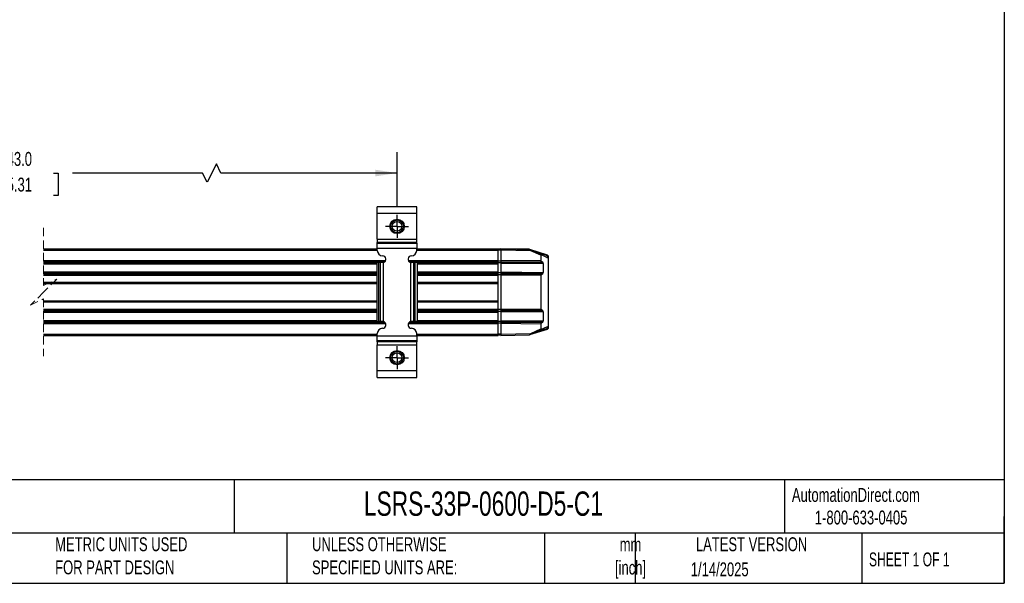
# Model space of a CAD drawing. Header units: millimetres. Extents: x 16 to 683, y 16 to 524.
# Tile 3 of 12: x 308 to 683, y 16 to 231. Entities that reach past the tile are written whole.
import ezdxf

# ---------------------------------------------------------------- set-up
doc = ezdxf.new("R2010")
doc.units = ezdxf.units.MM
doc.header["$LTSCALE"] = 2.5
doc.linetypes.add('CENTERX2', pattern=[20.32, 12.7, -2.54, 2.54, -2.54])
doc.linetypes.add('HIDDEN', pattern=[1.905, 1.27, -0.635])
doc.layers.add('CENTER', color=40, linetype='CENTERX2')
doc.layers.add('DIMENSIONS', color=140, linetype='Continuous', lineweight=25)
doc.layers.add('TEXT', color=140, linetype='Continuous', lineweight=25)
doc.styles.add('SLDTEXTSTYLE0', font='TXT', dxfattribs={"width": 0.7})
doc.styles.add('SLDTEXTSTYLE1', font='TXT', dxfattribs={"width": 0.65})
doc.dimstyles.new('SLDDIMSTYLE1', dxfattribs={"dimtxt": 5.39502, "dimasz": 8.255, "dimexe": 0, "dimexo": 0.0625, "dimgap": 1.348755, "dimtad": 0, "dimtih": 1, "dimtoh": 1, "dimrnd": 1e-09, "dimzin": 4, "dimdsep": 46, "dimtxsty": 'SLDTEXTSTYLE0', "dimsah": 1, "dimcen": 0.09, "dimadec": 0, "dimazin": 1, "dimtfac": 1, "dimtofl": 0, "dimtmove": 0, "dimatfit": 3, "dimfxl": 0, "dimfrac": 2, "dimtolj": 1, "dimtzin": 12, "dimarcsym": 0})

# ---------------------------------------------------------------- blocks, each defined once
blk = doc.blocks.new('_D_10')
at = {"layer": 'DIMENSIONS'}
for p, q in [((170.29, 159.41), (170.29, 180.11)), ((451.38, 159.4), (451.38, 180.11)), ((382.58, 175.7), (379.05, 168.65)), ((384.34, 172.17), (382.58, 175.7)), ((170.29, 172.17), (292.68, 172.17)), ((299.99, 172.17), (298.18, 172.17)), ((298.18, 172.17), (298.18, 163.6)), ((320.51, 172.17), (322.32, 172.17)), ((322.32, 172.17), (322.32, 163.6)), ((377.28, 172.17), (327.82, 172.17)), ((379.05, 168.65), (377.28, 172.17)), ((451.38, 172.17), (384.34, 172.17)), ((298.18, 163.6), (299.99, 163.6)), ((322.32, 163.6), (320.51, 163.6))]:
    blk.add_line(p, q, dxfattribs=at)
for points in [[(170.29, 172.17), (178.54, 170.9), (178.54, 173.44)], [(451.38, 172.17), (443.12, 173.44), (443.12, 170.9)]]:
    blk.add_solid(points, dxfattribs=at)
at = {"layer": 'DIMENSIONS', "char_height": 5.292, "attachment_point": 1, "style": 'SLDTEXTSTYLE0'}
for s, insert in [('643.0', (299.99, 180.2)), ('25.31', (299.99, 170.42))]:
    blk.add_mtext(s, dxfattribs=dict(at, insert=insert))
blk = doc.blocks.new('SW_CENTERMARKSYMBOL_2')
at = {"layer": 'CENTER', "color": 0}
for p, q in [((0, 2.54), (0, 4.39)), ((-2.54, 0), (-4.39, 0)), ((0, 0), (-2.54, 0)), ((0, 0), (0, 2.54)), ((0, 0), (0, -2.54)), ((0, 0), (2.54, 0)), ((2.54, 0), (4.39, 0)), ((0, -2.54), (0, -4.39))]:
    blk.add_line(p, q, dxfattribs=at)
blk = doc.blocks.new('SW_CENTERMARKSYMBOL_3')
at = {"layer": 'CENTER', "color": 0}
for p, q in [((0, 2.54), (0, 4.39)), ((-2.54, 0), (-4.39, 0)), ((0, 0), (-2.54, 0)), ((0, 0), (0, 2.54)), ((0, 0), (0, -2.54)), ((0, 0), (2.54, 0)), ((2.54, 0), (4.39, 0)), ((0, -2.54), (0, -4.39))]:
    blk.add_line(p, q, dxfattribs=at)

msp = doc.modelspace()

# ---------------------------------------------------------------- linework, layer by layer
for p, q in [((458.877, 159.334), (443.877, 159.334)), ((443.877, 156.834), (443.877, 159.334)), ((458.877, 156.834), (458.877, 159.334)), ((443.877, 156.834), (458.877, 156.834)), ((443.877, 146.985), (443.877, 156.834)), ((458.877, 146.985), (458.877, 156.834)), ((443.877, 146.985), (458.877, 146.985)), ((443.877, 146.985), (443.877, 145.736)), ((458.877, 145.736), (458.877, 146.985)), ((316.808, 143.299), (443.877, 143.299)), ((316.808, 142.799), (443.877, 142.799)), ((458.877, 145.736), (443.877, 145.736)), ((443.877, 145.48), (443.877, 145.736)), ((443.877, 145.48), (458.877, 145.48)), ((443.877, 143.606), (443.877, 145.48)), ((443.877, 143.606), (458.877, 143.606)), ((443.877, 142.634), (443.877, 143.606)), ((458.877, 145.48), (458.877, 145.736)), ((458.877, 145.48), (458.877, 143.606)), ((458.877, 142.634), (458.877, 143.606)), ((458.877, 143.299), (489.877, 143.299)), ((458.877, 142.799), (489.877, 142.799)), ((489.877, 142.799), (489.877, 143.299)), ((490.877, 143.149), (489.877, 143.149)), ((490.877, 143.114), (489.877, 143.114)), ((489.877, 138.805), (489.877, 142.799)), ((490.877, 142.764), (489.877, 142.764)), ((490.877, 143.303), (496.877, 143.199)), ((490.877, 143.299), (490.877, 142.799)), ((501.691, 143.11), (490.877, 143.299)), ((490.877, 143.114), (490.877, 142.764)), ((502.36, 142.598), (490.877, 142.799)), ((490.877, 142.799), (490.877, 138.799)), ((496.877, 143.199), (501.627, 143.116)), ((501.643, 143.111), (501.627, 143.116)), ((508.738, 140.844), (501.921, 143.022)), ((506.143, 140.834), (502.36, 142.598)), ((502.441, 142.779), (506.345, 140.959)), ((316.808, 138.805), (447.065, 138.805)), ((455.689, 138.805), (489.877, 138.805)), ((489.877, 138.405), (489.877, 138.805)), ((490.877, 138.799), (506.143, 138.932)), ((490.877, 138.799), (490.877, 138.399)), ((508.682, 140.653), (503.34, 142.36)), ((506.143, 140.834), (506.143, 138.932)), ((508.373, 140.013), (506.345, 140.959)), ((508.409, 139.993), (508.68, 139.988)), ((508.877, 140.653), (508.682, 140.653)), ((508.682, 139.988), (508.682, 140.653)), ((508.877, 140.653), (508.877, 139.796)), ((508.877, 139.796), (508.877, 139.796)), ((508.877, 139.788), (508.877, 113.804)), ((316.808, 138.405), (446.787, 138.405)), ((316.808, 138.028), (443.663, 138.028)), ((316.808, 137.628), (443.663, 137.628)), ((444.456, 138.034), (443.663, 138.034)), ((443.663, 138.034), (443.663, 115.634)), ((444.456, 115.634), (444.456, 138.034)), ((445.057, 138.034), (444.456, 138.034)), ((445.057, 115.634), (445.057, 138.034)), ((445.877, 138.034), (445.057, 138.034)), ((446.246, 138.087), (445.877, 138.034)), ((446.246, 115.58), (446.246, 138.087)), ((455.966, 138.405), (489.877, 138.405)), ((456.507, 138.087), (456.507, 115.58)), ((456.507, 138.087), (456.877, 138.034)), ((457.696, 138.034), (456.877, 138.034)), ((457.696, 138.034), (457.696, 115.634)), ((458.298, 138.034), (457.696, 138.034)), ((458.298, 115.634), (458.298, 138.034)), ((459.09, 138.034), (458.298, 138.034)), ((459.09, 138.034), (459.09, 115.634)), ((459.09, 138.028), (489.877, 138.028)), ((459.09, 137.628), (489.877, 137.628)), ((490.877, 138.641), (489.877, 138.641)), ((489.877, 138.028), (489.877, 138.405)), ((489.877, 137.628), (489.877, 138.028)), ((490.877, 137.966), (489.877, 137.966)), ((489.877, 134.478), (489.877, 137.628)), ((490.877, 138.399), (506.347, 138.534)), ((490.877, 138.399), (490.877, 138.024)), ((490.877, 138.024), (506.856, 138.163)), ((490.877, 138.024), (490.877, 137.624)), ((507.059, 137.765), (490.877, 137.624)), ((490.877, 137.624), (490.877, 134.474)), ((506.856, 138.163), (506.347, 138.534)), ((507.059, 137.765), (507.059, 134.332)), ((316.808, 134.478), (443.663, 134.478)), ((316.808, 134.078), (443.663, 134.078)), ((316.808, 133.701), (443.663, 133.701)), ((316.808, 133.301), (443.663, 133.301)), ((459.09, 134.478), (489.877, 134.478)), ((459.09, 134.078), (489.877, 134.078)), ((459.09, 133.701), (489.877, 133.701)), ((459.09, 133.301), (489.877, 133.301)), ((489.877, 134.078), (489.877, 134.478)), ((490.877, 134.131), (489.877, 134.131)), ((489.877, 133.701), (489.877, 134.078)), ((489.877, 133.301), (489.877, 133.701)), ((490.877, 133.456), (489.877, 133.456)), ((489.877, 130.55), (489.877, 133.301)), ((490.877, 134.474), (507.059, 134.332)), ((490.877, 134.474), (490.877, 134.074)), ((506.856, 133.934), (490.877, 134.074)), ((490.877, 134.074), (490.877, 133.699)), ((506.347, 133.564), (490.877, 133.699)), ((490.877, 133.699), (490.877, 133.299)), ((506.143, 133.165), (490.877, 133.299)), ((490.877, 133.299), (490.877, 120.293)), ((506.143, 133.165), (506.143, 120.426)), ((506.347, 133.564), (506.856, 133.934)), ((316.808, 130.55), (443.663, 130.55)), ((316.808, 130.05), (443.663, 130.05)), ((459.09, 130.55), (489.877, 130.55)), ((459.09, 130.05), (489.877, 130.05)), ((489.877, 130.193), (489.877, 130.55)), ((489.877, 123.407), (489.877, 130.193)), ((316.808, 123.55), (443.663, 123.55)), ((316.808, 123.05), (443.663, 123.05)), ((316.808, 120.3), (443.663, 120.3)), ((459.09, 123.55), (489.877, 123.55)), ((459.09, 123.05), (489.877, 123.05)), ((459.09, 120.3), (489.877, 120.3)), ((489.877, 123.05), (489.877, 123.407)), ((489.877, 120.3), (489.877, 123.05)), ((489.877, 119.9), (489.877, 120.3)), ((490.877, 120.135), (489.877, 120.135)), ((490.877, 120.293), (506.143, 120.426)), ((490.877, 120.293), (490.877, 119.893)), ((490.877, 119.893), (506.347, 120.028)), ((506.856, 119.657), (506.347, 120.028)), ((316.808, 119.9), (443.663, 119.9)), ((316.808, 119.522), (443.663, 119.522)), ((316.808, 119.122), (443.663, 119.122)), ((459.09, 119.9), (489.877, 119.9)), ((459.09, 119.522), (489.877, 119.522)), ((459.09, 119.122), (489.877, 119.122)), ((489.877, 119.522), (489.877, 119.9)), ((489.877, 119.122), (489.877, 119.522)), ((490.877, 119.46), (489.877, 119.46)), ((489.877, 115.972), (489.877, 119.122)), ((490.877, 119.893), (490.877, 119.518)), ((490.877, 119.518), (506.856, 119.657)), ((490.877, 119.518), (490.877, 119.118)), ((507.059, 119.259), (490.877, 119.118)), ((490.877, 119.118), (490.877, 115.968)), ((507.059, 119.259), (507.059, 115.827)), ((316.808, 115.972), (443.663, 115.972)), ((316.808, 115.572), (446.061, 115.572)), ((316.808, 115.195), (446.85, 115.195)), ((316.808, 114.795), (447.092, 114.795)), ((443.663, 115.634), (444.456, 115.634)), ((445.057, 115.634), (444.456, 115.634)), ((445.877, 115.634), (445.057, 115.634)), ((446.246, 115.58), (445.877, 115.634)), ((455.661, 114.795), (489.877, 114.795)), ((455.903, 115.195), (489.877, 115.195)), ((456.877, 115.634), (456.507, 115.58)), ((456.692, 115.572), (489.877, 115.572)), ((457.696, 115.634), (456.877, 115.634)), ((458.298, 115.634), (457.696, 115.634)), ((459.09, 115.634), (458.298, 115.634)), ((459.09, 115.972), (489.877, 115.972)), ((489.877, 115.572), (489.877, 115.972)), ((490.877, 115.625), (489.877, 115.625)), ((489.877, 115.195), (489.877, 115.572)), ((489.877, 114.795), (489.877, 115.195)), ((490.877, 114.95), (489.877, 114.95)), ((489.877, 110.802), (489.877, 114.795)), ((490.877, 115.968), (507.059, 115.827)), ((490.877, 115.968), (490.877, 115.568)), ((506.856, 115.428), (490.877, 115.568)), ((490.877, 115.568), (490.877, 115.193)), ((506.347, 115.058), (490.877, 115.193)), ((490.877, 115.193), (490.877, 114.793)), ((490.877, 114.793), (490.877, 110.793)), ((506.143, 114.66), (490.877, 114.793)), ((501.986, 110.6), (508.737, 112.748)), ((502.36, 110.993), (506.143, 112.758)), ((506.345, 112.633), (502.441, 110.812)), ((508.682, 112.938), (503.391, 111.255)), ((506.143, 114.66), (506.143, 112.758)), ((506.345, 112.633), (508.373, 113.578)), ((506.347, 115.058), (506.856, 115.428)), ((508.409, 113.599), (508.68, 113.604)), ((508.682, 112.938), (508.682, 113.604)), ((508.682, 112.938), (508.877, 112.938)), ((508.877, 113.796), (508.877, 112.938)), ((508.877, 113.796), (508.877, 113.796)), ((316.808, 110.802), (443.877, 110.802)), ((316.808, 110.302), (443.877, 110.302)), ((443.877, 110.061), (443.877, 111.034)), ((458.877, 110.061), (443.877, 110.061)), ((443.877, 108.187), (443.877, 110.061)), ((458.877, 110.061), (458.877, 111.034)), ((458.877, 110.802), (489.877, 110.802)), ((458.877, 110.302), (489.877, 110.302)), ((458.877, 110.061), (458.877, 108.187)), ((490.877, 110.828), (489.877, 110.828)), ((489.877, 110.302), (489.877, 110.802)), ((490.877, 110.478), (489.877, 110.478)), ((490.877, 110.443), (489.877, 110.443)), ((490.877, 110.793), (502.36, 110.993)), ((490.877, 110.828), (490.877, 110.478)), ((490.877, 110.793), (490.877, 110.293)), ((490.877, 110.293), (501.691, 110.482)), ((458.877, 108.187), (443.877, 108.187)), ((443.877, 107.931), (443.877, 108.187)), ((458.877, 107.931), (443.877, 107.931)), ((443.877, 107.931), (443.877, 106.682)), ((443.877, 106.682), (458.877, 106.682)), ((443.877, 96.834), (443.877, 106.682)), ((458.877, 108.187), (458.877, 107.931)), ((458.877, 106.682), (458.877, 107.931)), ((458.877, 96.834), (458.877, 106.682)), ((458.877, 96.834), (443.877, 96.834)), ((443.877, 94.334), (443.877, 96.834)), ((443.877, 94.334), (458.877, 94.334)), ((458.877, 94.334), (458.877, 96.834))]:
    msp.add_line(p, q)
at = {"color": 7, "linetype": 'HIDDEN', "lineweight": 18}
for p, q in [((316.808, 151.236), (316.808, 129.3)), ((316.808, 129.3), (321.808, 131.8)), ((321.808, 131.8), (316.808, 126.8)), ((316.808, 126.8), (311.808, 121.8)), ((311.808, 121.8), (316.808, 124.3)), ((316.808, 124.3), (316.808, 102.364))]:
    msp.add_line(p, q, dxfattribs=at)
at = {"flags": 128}
for points in [[(501.627, 143.116), (501.627, 143.112), (501.627, 143.111)], [(502.441, 110.812), (501.973, 110.594), (501.885, 110.553), (501.82, 110.522), (501.784, 110.506), (501.775, 110.502), (501.772, 110.5)]]:
    msp.add_lwpolyline(points, dxfattribs=at)
for centre, radius in [((451.377, 151.834), 2.75), ((451.377, 151.834), 2.45), ((451.377, 151.834), 1.85), ((451.377, 101.834), 2.75), ((451.377, 101.834), 2.45), ((451.377, 101.834), 1.85)]:
    msp.add_circle(centre, radius)
for centre, radius, start, end in [((445.877, 142.634), 2, 180.00041, 269.9997), ((456.877, 142.634), 2, 270.0003, 359.99959), ((445.877, 139.334), 1.3, 286.50945, 90.00017), ((456.877, 139.334), 1.3, 89.99983, 253.49055), ((506.274, 140.848), 0.131, 57.13808, 186.27063), ((506.635, 138.932), 0.492, 180.05466, 234.09274), ((508.261, 139.775), 0.263, 55.72876, 64.83247), ((508.677, 139.788), 0.2, 359.98953, 89.00373), ((506.804, 141.305), 1.988, 340.85729, 346.58051), ((508.677, 140.653), 0.2, 359.99432, 72.28209), ((506.567, 137.764), 0.492, 0.06218, 54.08532), ((506.636, 133.165), 0.492, 125.92197, 179.93053), ((506.567, 134.333), 0.493, 305.92932, 359.92318), ((506.635, 120.426), 0.492, 180.05476, 234.09274), ((506.567, 119.259), 0.492, 0.06213, 54.08532), ((445.877, 111.034), 2, 90.0003, 179.99959), ((445.877, 114.334), 1.3, 269.99983, 73.49055), ((456.877, 114.334), 1.3, 106.50945, 270.00017), ((456.877, 111.034), 2, 0.00041, 89.9997), ((506.274, 112.743), 0.131, 173.72944, 302.86224), ((506.636, 114.659), 0.492, 125.92197, 179.93053), ((506.567, 115.827), 0.493, 305.92938, 359.92312), ((508.261, 113.817), 0.263, 295.17124, 304.26976), ((508.677, 113.804), 0.2, 270.99574, 0.01073), ((506.803, 112.289), 1.988, 13.34789, 19.06997), ((508.677, 112.938), 0.2, 287.63609, 0.01565), ((501.688, 110.681), 0.2, 270.99218, 295.00859)]:
    msp.add_arc(centre, radius, start, end)
for points, knots in [([(501.825, 143.009), (501.799, 143.029), (501.762, 143.058), (501.719, 143.09), (501.701, 143.104), (501.693, 143.109), (501.691, 143.11)], [0, 0, 0, 0, 0.5928652, 0.8352241, 0.9691792, 1, 1, 1, 1]), ([(501.772, 143.091), (501.759, 143.096), (501.733, 143.107), (501.705, 143.109), (501.691, 143.11)], [0, 0, 0, 0, 0.4998226, 1, 1, 1, 1]), ([(501.772, 143.091), (501.773, 143.091), (501.777, 143.089), (501.793, 143.081), (501.828, 143.065), (501.89, 143.036), (502.097, 142.94), (502.283, 142.853), (502.441, 142.779)], [0, 0, 0, 0, 0.0042745, 0.0174366, 0.070684, 0.1626391, 0.2928963, 1, 1, 1, 1]), ([(502.36, 142.598), (502.281, 142.659), (502.141, 142.767), (501.963, 142.904), (501.864, 142.98), (501.825, 143.009)], [0, 0, 0, 0, 0.4443039, 0.7847292, 1, 1, 1, 1]), ([(502.441, 142.779), (502.439, 142.775), (502.432, 142.756), (502.415, 142.719), (502.39, 142.664), (502.37, 142.621), (502.36, 142.598)], [0, 0, 0, 0, 0.0761859, 0.2926867, 0.6169118, 1, 1, 1, 1]), ([(501.803, 110.566), (501.782, 110.55), (501.75, 110.525), (501.713, 110.496), (501.696, 110.485), (501.691, 110.482)], [0, 0, 0, 0, 0.5545581, 0.8871954, 1, 1, 1, 1]), ([(502.36, 110.993), (502.275, 110.928), (502.118, 110.807), (501.932, 110.665), (501.831, 110.588), (501.803, 110.566)], [0, 0, 0, 0, 0.4575999, 0.8461039, 1, 1, 1, 1]), ([(502.441, 110.812), (502.439, 110.817), (502.432, 110.835), (502.415, 110.872), (502.39, 110.928), (502.37, 110.97), (502.36, 110.993)], [0, 0, 0, 0, 0.0761859, 0.2926867, 0.6169033, 1, 1, 1, 1])]:
    msp.add_open_spline(points, degree=3, knots=knots)
at = {"layer": 'TEXT'}
for p, q in [((682.625, 523.875), (682.625, 15.875)), ((682.625, 55.315), (15.875, 55.315)), ((389.397, 55.315), (389.397, 34.925)), ((598.938, 55.315), (598.938, 34.925)), ((682.625, 15.875), (682.625, 41.275)), ((682.625, 34.925), (15.875, 34.925)), ((409.45, 34.925), (409.45, 15.875)), ((507.561, 34.925), (507.561, 15.875)), ((542.03, 34.925), (542.03, 15.875)), ((628.372, 34.925), (628.372, 15.875)), ((15.875, 15.875), (682.625, 15.875))]:
    msp.add_line(p, q, dxfattribs=at)

# ---------------------------------------------------------------- block references
at = {"layer": 'CENTER'}
for name, p in [('SW_CENTERMARKSYMBOL_2', (451.377, 151.834)), ('SW_CENTERMARKSYMBOL_3', (451.377, 101.834))]:
    msp.add_blockref(name, p, dxfattribs=at)

# ---------------------------------------------------------------- texts
at = {"color": 179, "linetype": 'Continuous', "lineweight": 18, "char_height": 5.29167, "attachment_point": 1, "style": 'SLDTEXTSTYLE0'}
for s, insert in [('AutomationDirect.com', (601.737, 52.191)), ('1-800-633-0405', (610.479, 43.593))]:
    msp.add_mtext(s, dxfattribs=dict(at, insert=insert))
at = {"layer": 'TEXT'}
for s, insert, char_height, attachment_point, style in [('PROSENSE POTENTIOMETER LINEAR POSITION SENSOR, RODLESS SLIDE, 600MM STROKE, 33 X 33 X 758MM ^JBODY, CHANNEL MOUNT, 18MM DIN 43650 FORM A.', (19.914, 51.504), 4.630208, 1, 'SLDTEXTSTYLE0'), ('LSRS-33P-0600-D5-C1', (438.754, 50.857), 9.26042, 1, 'SLDTEXTSTYLE0'), ('METRIC UNITS USED ^JFOR PART DESIGN', (321.196, 33.41), 5.29167, 1, 'SLDTEXTSTYLE0'), ('UNLESS OTHERWISE ^JSPECIFIED UNITS ARE:', (419.02, 33.41), 5.29167, 1, 'SLDTEXTSTYLE0'), ('mm^J[inch]', (540.291, 33.323), 5.2917, 2, 'SLDTEXTSTYLE0'), ('LATEST VERSION', (586.38, 33.41), 5.29167, 2, 'SLDTEXTSTYLE0'), ('SHEET 1 OF 1', (631.103, 27.629), 5.29167, 1, 'SLDTEXTSTYLE1'), ('1/14/2025', (574.254, 23.842), 5.2917, 2, 'SLDTEXTSTYLE0')]:
    msp.add_mtext(s, dxfattribs=dict(at, insert=insert, char_height=char_height, attachment_point=attachment_point, style=style))

# ---------------------------------------------------------------- dimensions: what is measured, and where the dimension line sits
at = {"layer": 'DIMENSIONS'}
dim = msp.add_linear_dim(base=(451.377, 172.174), p1=(170.288, 156.233), p2=(451.377, 156.224), text='643.0', dimstyle='SLDDIMSTYLE1', dxfattribs=at)
dim.commit()
dim.dimension.update_dxf_attribs({"geometry": '_D_10', "text_midpoint": (310.247, 172.174), "dimtype": 160})

doc.saveas('drawing.dxf')
